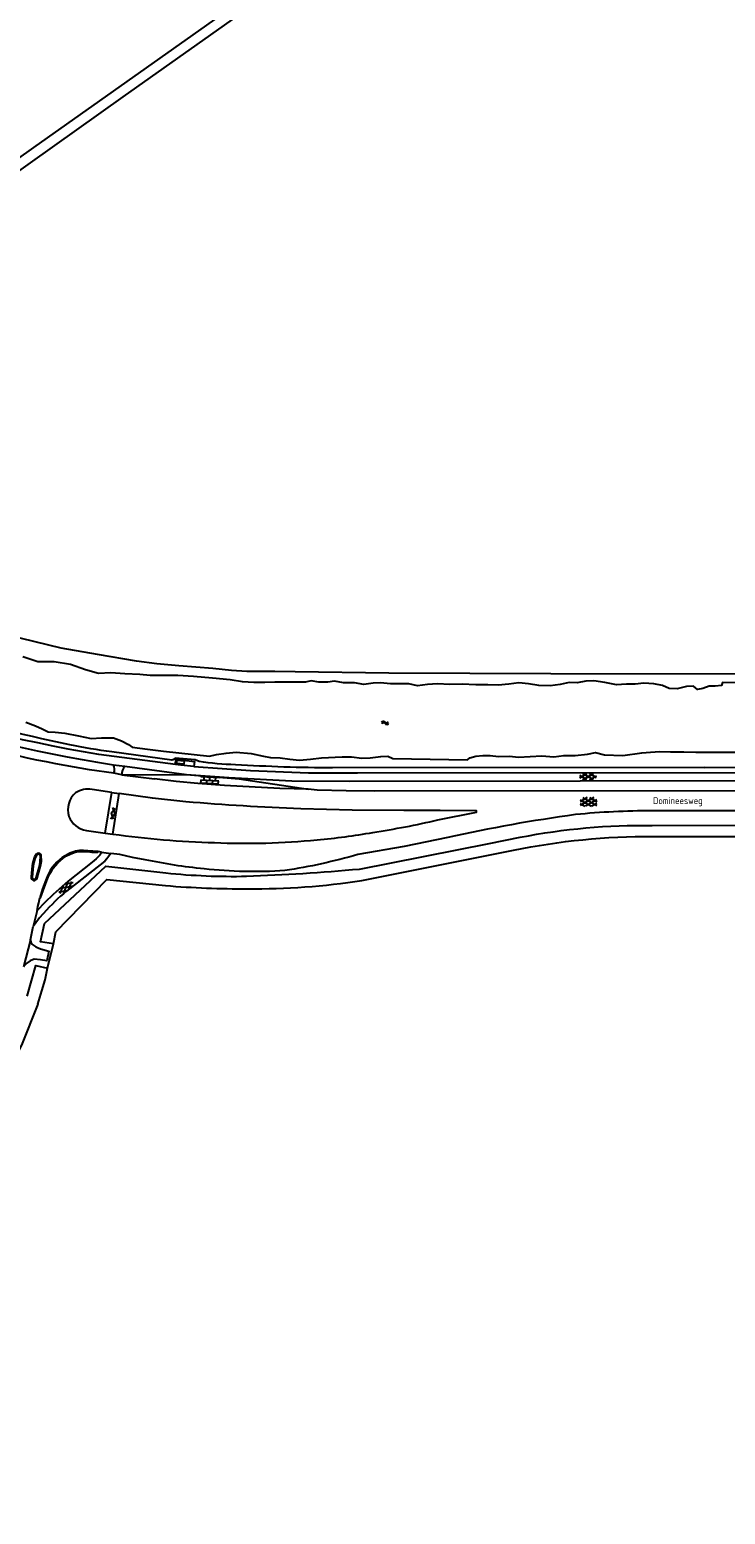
# Model space of a CAD drawing. Extents: x 168875 to 176000, y 513888 to 528000.
# Tile 23 of 106: x 174754 to 175007, y 517260 to 517800. Entities that reach past the tile are written whole.
import ezdxf

# ---------------------------------------------------------------- set-up
doc = ezdxf.new("R2010")
doc.units = 0
doc.header["$MEASUREMENT"] = 0
doc.layers.get('0').update_dxf_attribs({"linetype": 'CONTINUOUS'})
for name, color, linetype in [('INSTEEK_SLOOT', 72, 'CONTINUOUS'), ('KANT_VERHARDING', 252, 'CONTINUOUS'), ('KANT_WATER', 140, 'CONTINUOUS'), ('KANTONVERHARD', 254, 'CONTINUOUS'), ('OVERIGOPSTAL', 12, 'CONTINUOUS'), ('SEMANTIEK', 140, 'CONTINUOUS'), ('sluitlijn_verharding', 7, 'CONTINUOUS'), ('STRAATNAAM', 7, 'CONTINUOUS'), ('TALUD', 34, 'CONTINUOUS')]:
    doc.layers.add(name, color=color, linetype=linetype)
doc.styles.add('ISOCP', font='ISOCP.shx', dxfattribs={"height": 1.8})

# ---------------------------------------------------------------- blocks, each defined once
blk = doc.blocks.new('S012')
at = {"color": 0}
for p, q in [((1.18, 2.05), (0, 0)), ((1.18, -2.05), (0, 0)), ((1.4, 0), (0.21, -2.05)), ((1.4, 0), (0.22, 2.05))]:
    blk.add_line(p, q, dxfattribs=at)
blk = doc.blocks.new('S016')
at = {"color": 0, "linetype": 'Continuous'}
for points in [[(0.01, -0.38), (2.65, 1.15)], [(2.65, -1.15), (0.01, 0.38)], [(5.07, -1.15), (1.09, 1.15)], [(1.09, -1.15), (5.07, 1.15)], [(6.16, -0.38), (3.51, 1.15)], [(3.51, -1.15), (6.16, 0.37)]]:
    blk.add_lwpolyline(points, dxfattribs=at)
blk = doc.blocks.new('S024')
at = {"color": 0}
for p, q in [((0, 1.2), (6.7, 1.2)), ((0, 0), (6.7, 0)), ((0.2, 1.2), (0.2, 0)), ((1.25, 1.5), (1.25, 1.2)), ((1.25, 0), (1.25, -1.2)), ((2.3, 1.2), (2.3, 0)), ((3.35, 1.5), (3.35, 1.2)), ((3.35, 0), (3.35, -1.2)), ((4.4, 1.2), (4.4, 0)), ((5.45, 1.5), (5.45, 1.2)), ((5.45, 0), (5.45, -1.2)), ((6.5, 1.2), (6.5, 0)), ((0, -1.2), (6.7, -1.2)), ((0.2, -1.2), (0.2, -1.5)), ((2.3, -1.2), (2.3, -1.5)), ((4.4, -1.2), (4.4, -1.5)), ((6.5, -1.2), (6.5, -1.5))]:
    blk.add_line(p, q, dxfattribs=at)
blk = doc.blocks.new('S05')
at = {"color": 0}
for p, q in [((0.08, 0.3), (0.38, 0.59)), ((0.11, -0.19), (0.41, 0.09)), ((0.38, 0.59), (0.68, 0.71)), ((0.41, 0.09), (0.71, 0.21)), ((0.68, 0.71), (1.01, 0.62)), ((0.71, 0.21), (1.02, 0.12)), ((1.01, 0.62), (1.33, 0.37)), ((1.02, 0.12), (1.36, -0.12)), ((1.33, 0.37), (1.66, 0.13)), ((1.66, 0.13), (1.97, 0.04)), ((1.97, 0.04), (2.28, 0.16)), ((2.28, 0.16), (2.58, 0.44)), ((1.36, -0.12), (1.68, -0.37)), ((1.68, -0.37), (2, -0.46)), ((2, -0.46), (2.31, -0.33)), ((2.31, -0.33), (2.61, -0.05))]:
    blk.add_line(p, q, dxfattribs=at)
blk = doc.blocks.new('S014')
at = {"color": 0}
for p, q in [((0, -0.75), (4.2, 1.67)), ((0, 0.65), (1.78, 1.67)), ((5.07, -1.52), (0, 1.4)), ((2.64, -1.52), (0, 0)), ((1.08, -1.52), (6.15, 1.4)), ((6.15, -0.75), (1.95, 1.67)), ((3.51, -1.52), (6.15, 0)), ((6.15, 0.65), (4.37, 1.67))]:
    blk.add_line(p, q, dxfattribs=at)

msp = doc.modelspace()

# ---------------------------------------------------------------- linework, layer by layer
at = {"layer": 'INSTEEK_SLOOT'}
for points in [[(174835.1, 517809.7), (174834.8, 517809.1), (174788, 517775.9), (174619.9, 517656.3), (174614.9, 517652.6), (174613.7, 517651.8), (174612.7, 517651.8), (174611.6, 517652.8), (174610.8, 517653.8), (174610.7, 517654.7), (174611.5, 517655.6), (174667, 517694.6), (174755.5, 517757.4), (174830.6, 517810.5), (174832.5, 517811.7), (174833.7, 517811.8), (174834.5, 517811.6), (174835, 517810.7), (174835.1, 517809.7)], [(175090.8, 517565.6), (174943.9, 517565.7), (174884.9, 517565.9), (174850.7, 517566.4), (174843.3, 517566.6), (174837.6, 517566.5), (174833.1, 517566.6), (174827.5, 517566.9), (174820.8, 517567.6), (174808.3, 517568.6), (174800.3, 517569.4), (174792.9, 517570.3), (174778.7, 517572.7), (174765.5, 517575.1), (174746, 517579.8)], [(174815.73, 517533.76), (174814.29, 517534.33), (174807.04, 517534.96), (174806.23, 517534.386), (174805.76, 517534.21), (174783.95, 517537.34)], [(175000, 517531.588), (174864.37, 517531.47)], [(175000, 517531.588), (175290.64, 517532.07)], [(174980.8, 517510.43), (175079.71, 517510.53)], [(174874.13, 517494.59), (174921.4, 517503.84), (174932.759, 517506.163)], [(174980.99, 517506.46), (175291.01, 517506.43)], [(174875.07, 517490.39), (174930.307, 517501.462)], [(174762.64, 517467.33), (174757.92, 517468.1), (174759.45, 517474.7), (174781.82, 517495.62), (174803.64, 517493.15)], [(174762.64, 517467.33), (174763.57, 517471.71), (174782.14, 517490.75), (174803.51, 517488.55)], [(174753.12, 517448.28), (174756.25, 517459.48), (174760.52, 517458.42)], [(174757.01, 517445.38), (174758.49, 517450.15), (174759.643, 517454.251), (174760.52, 517458.42)], [(174757.01, 517445.38), (174751, 517430.4), (174742.4, 517413.8), (174732.8, 517400.9), (174719.3, 517388.5), (174701.2, 517375.2), (174684.3, 517364.3), (174670.9, 517356.9), (174659, 517350.7), (174645.2, 517344), (174630.4, 517337.1), (174617.4, 517330.8), (174601.8, 517323), (174588.5, 517315.5), (174577.1, 517308), (174565.7, 517299.3), (174555.6, 517290), (174546.3, 517279.9), (174537.5, 517267.4), (174528.5, 517251.3)]]:
    msp.add_lwpolyline(points, dxfattribs=at)
for points in [[(174768.66, 517539.87, -0.0217503), (174714.49, 517553.44)], [(174783.95, 517537.34, -0.0268166), (174768.66, 517539.87)], [(174828.94, 517532.6, -0.0331537), (174815.73, 517533.76)], [(174864.37, 517531.47, -0.0160315), (174828.94, 517532.6)], [(174932.759, 517506.163, -0.0529324), (174980.8, 517510.43)], [(174930.307, 517501.462, -0.0520507), (174980.99, 517506.46)], [(174803.64, 517493.15, 0.0301875), (174832.99, 517491.96)], [(174832.99, 517491.96, 0.0128346), (174874.13, 517494.59)], [(174803.51, 517488.55, 0.0195526), (174833.38, 517487.37)], [(174833.38, 517487.37, 0.0390503), (174875.07, 517490.39)]]:
    msp.add_lwpolyline(points, format="xyb", dxfattribs=at)
at = {"layer": 'KANT_VERHARDING'}
for points in [[(174779.21, 517536.33, -0.0862818), (174609.53, 517595.73)], [(174610.574, 517591.769, 0.0846822), (174778.7, 517533.49)], [(174766.97, 517532.29, -0.0297701), (174712.69, 517545.67)], [(174784.685, 517529.47, 0.1868192), (174784.59, 517532.58)], [(174788.72, 517532, 0.2383055), (174787.57, 517528.92)], [(174770.72, 517522.33, 0.2998611), (174768.31, 517513.78)], [(174776.73, 517523.59, 0.1833265), (174770.72, 517522.33)], [(174852.77, 517516.56, -0.0124801), (174810.94, 517519.07)], [(174768.31, 517513.78, 0.2705148), (174774.75, 517508.62)], [(174952.9, 517514.41, 0.0209476), (174906.3, 517506.05)], [(174980.64, 517515.8, 0.024657), (174952.9, 517514.41)], [(174858.71, 517505.22, 0.0207599), (174879.04, 517507.9)], [(174879.04, 517507.9, 0.0179228), (174902.7, 517512.46)], [(174784.27, 517507.34, 0.0284228), (174821.35, 517504.21)], [(174821.35, 517504.21, 0.0353856), (174858.71, 517505.22)], [(174758.049, 517500, 0.4850702), (174756.408, 517500)], [(174765.84, 517498.77, 0.1579607), (174759.91, 517490.48)], [(174773.68, 517501.29, 0.1444093), (174768.016, 517500)], [(174817.54, 517494.64, -0.027209), (174796.08, 517497.97)], [(174873.62, 517499.85, -0.0307582), (174846.96, 517494)], [(174754.56, 517491.69, 0.9514829), (174756.7, 517491.26)], [(174846.96, 517494, -0.0427605), (174817.54, 517494.64)], [(174768.54, 517487.37, 0.044375), (174760.2, 517479.62)]]:
    msp.add_lwpolyline(points, format="xyb", dxfattribs=at)
for points in [[(174807.108, 517532.623), (174779.21, 517536.33)], [(174784.685, 517529.47), (174775.801, 517530.712), (174766.97, 517532.29)], [(174778.7, 517533.49), (174784.59, 517532.58)], [(174788.72, 517532), (174811.196, 517529.035)], [(174807.108, 517532.623), (174807.23, 517534.59), (174814.12, 517533.77), (174813.872, 517531.995)], [(174813.872, 517531.995), (174809.066, 517532.398), (174807.108, 517532.623)], [(174813.872, 517531.995), (174834.45, 517530.49), (174855.55, 517529.65), (174873.48, 517529.58), (175187.13, 517529.91), (175261.6, 517530.07), (175291.678, 517530.251)], [(174787.57, 517528.92), (174811.196, 517529.035)], [(174787.57, 517528.92), (174799.54, 517527.42)], [(174855.52, 517523.64), (174845.096, 517523.942), (174824.986, 517525.018), (174815.3, 517525.7), (174807.413, 517526.495), (174799.54, 517527.42)], [(174811.196, 517529.035), (174830.32, 517527.49), (174855.52, 517523.64)], [(174811.196, 517529.035), (174826.59, 517527.96), (174849.49, 517526.75), (174870.44, 517526.54), (175291.244, 517527.176), (175291.667, 517527.222)], [(174783.9, 517522.46), (174776.73, 517523.59)], [(174781.49, 517507.68), (174783.9, 517522.46)], [(174784.27, 517507.34), (174786.63, 517522.16)], [(174810.94, 517519.07), (174798.762, 517520.436), (174786.63, 517522.16)], [(175295.61, 517523.39), (175089.47, 517523.03), (174879.76, 517522.96), (174869.274, 517523.033), (174858.79, 517523.28), (174855.52, 517523.64)], [(174902.7, 517512.46), (174916.83, 517515.32), (174916.78, 517515.83), (174903.525, 517515.95), (174890.27, 517515.87), (174871.517, 517516.039), (174852.77, 517516.56)], [(175295.71, 517516.19), (175089.29, 517515.83), (174980.64, 517515.8)], [(174774.75, 517508.62), (174781.49, 517507.68)], [(174906.3, 517506.05), (174890.41, 517502.85), (174873.62, 517499.85)], [(174756.408, 517500), (174755.783, 517498.98), (174755.168, 517497.083), (174754.96, 517495.74), (174754.56, 517491.69)], [(174756.7, 517491.26), (174757.94, 517495.6), (174758.269, 517497.407), (174758.239, 517499.617), (174758.049, 517500)], [(174780.24, 517500.77), (174780.06, 517500.368), (174779.55, 517499.62), (174778.211, 517498.276), (174776.78, 517497.03), (174768.09, 517490.21), (174762.52, 517485.3), (174759.565, 517482.439), (174756.76, 517479.43)], [(174768.016, 517500), (174765.84, 517498.77)], [(174783.6, 517500.22), (174782.169, 517498.269), (174781.34, 517497.39), (174768.54, 517487.37)], [(174778.93, 517500.92), (174775.222, 517501.268), (174773.68, 517501.29)], [(174780.24, 517500.77), (174778.93, 517500.92)], [(174796.08, 517497.97), (174791.43, 517498.794), (174786.83, 517499.86), (174783.6, 517500.22)], [(174759.91, 517490.48), (174758.696, 517487.348), (174757.77, 517484.12)], [(174756.76, 517479.43), (174757.021, 517480.884), (174757.41, 517482.31), (174757.77, 517484.12)], [(174760.2, 517479.62), (174757.591, 517476.767), (174755.25, 517473.69)], [(174754.32, 517468.76), (174755.25, 517473.69)], [(174754.32, 517468.76), (174754.444, 517467.961), (174754.81, 517467.24), (174756.277, 517466.225), (174757.92, 517465.53), (174761, 517464.61), (174760.22, 517461.13), (174757.931, 517461.46), (174755.63, 517461.69), (174754.24, 517461.143), (174753.02, 517460.28), (174752.375, 517459.657), (174751.81, 517458.96)]]:
    msp.add_lwpolyline(points, dxfattribs=at)
at = {"layer": 'KANT_WATER'}
for points in [[(174902.6, 517562.1), (174899, 517561.8), (174895.3, 517561.3), (174892.2, 517562), (174888.9, 517562.1), (174885.5, 517562.1), (174881.8, 517562.4), (174879.1, 517562.3), (174875.8, 517561.8), (174872.4, 517562.4), (174868.4, 517562.4), (174865.1, 517563), (174862.6, 517562.7), (174859.4, 517562.7), (174856.6, 517563.1), (174854.5, 517562.7), (174843.3, 517562.7), (174839.7, 517562.5), (174835.7, 517562.5), (174831.6, 517562.8), (174827, 517563.5), (174820.6, 517564.1), (174813.7, 517564.7), (174808, 517565.1), (174797.9, 517565.1), (174794.2, 517565.5), (174788.7, 517565.7), (174783.6, 517566.1), (174779.1, 517565.8), (174774.3, 517567.2), (174768.9, 517569.1), (174763, 517570.1), (174757, 517570.1), (174751.5, 517571.9)], [(175028.6, 517562.4), (175006.4, 517562.5), (175006, 517561.5), (175003.7, 517561.2), (175001.6, 517561.2), (174999.3, 517560.3), (174997.3, 517560), (174995.9, 517561.2), (174993.3, 517561.1), (174989.9, 517560.2), (174987, 517560.4), (174984.6, 517561.4), (174981.4, 517562), (174977.7, 517562.3), (174974.6, 517561.9), (174971.5, 517561.9), (174967.8, 517561.7), (174963.6, 517562.6), (174959.6, 517563.1), (174956.6, 517563), (174953.5, 517562.4), (174950.6, 517562.5), (174947.3, 517561.8), (174943.6, 517561.3), (174939.5, 517561.5), (174935.7, 517562), (174932.2, 517562.4), (174928.6, 517561.9), (174924.7, 517561.6), (174920.9, 517561.7), (174916.5, 517561.7), (174911.6, 517561.9), (174907.1, 517561.8), (174902.6, 517562.1)], [(174752.6, 517548.1), (174756.1, 517546.7), (174758.6, 517545.6), (174760.8, 517544.6), (174763.3, 517544.5)], [(174763.3, 517544.5), (174766.8, 517544.1), (174771.8, 517543.1), (174776.4, 517542.1), (174780.2, 517542.4), (174784.5, 517542.4), (174787.5, 517541.3), (174790, 517540), (174791.3, 517539), (174796.9, 517538.2), (174802.8, 517537.5), (174819.496, 517535.738), (174822.1, 517536.3), (174825.6, 517536.8), (174829.3, 517537.1), (174834.7, 517536.7), (174839.2, 517535.7), (174841.8, 517535.2), (174845.3, 517535.1), (174848.8, 517534.6), (174852.3, 517534.3), (174856.3, 517534.6), (174860.3, 517535.1), (174867.9, 517535.5), (174871.2, 517535.5), (174875, 517535), (174878.1, 517535.1), (174882, 517535.6), (174884.5, 517535.7), (174886.3, 517534.8), (174913.5, 517534.4), (174914.4, 517535.1), (174916.6, 517535.7), (174919.1, 517536), (174921.8, 517536), (174924.8, 517535.6), (174928.8, 517535.7), (174932.1, 517535.3), (174940.6, 517535.8), (174945, 517535.5), (174948.6, 517536), (174952.7, 517536), (174957.2, 517536.4), (174960.2, 517537), (174963.4, 517536.2), (174970.1, 517535.9), (174977, 517536.9), (174980.2, 517537.2), (174983.6, 517537.4), (174987.5, 517537.3)], [(174987.5, 517537.3), (174992.3, 517537.3), (174996.7, 517537.2), (175006.9, 517537.2), (175011.4, 517537.1)]]:
    msp.add_lwpolyline(points, dxfattribs=at)
at = {"layer": 'KANTONVERHARD'}
for points in [[(174757.432, 517500), (174757.071, 517500), (174756.7, 517499.76), (174756.41, 517499.35), (174755.92, 517498.27), (174755.544, 517497.008), (174755.32, 517495.71), (174754.93, 517491.66)], [(174756.34, 517491.35), (174757.664, 517496.043), (174757.887, 517497.507), (174757.984, 517499.079)]]:
    msp.add_lwpolyline(points, dxfattribs=at)
for points in [[(174757.984, 517499.079, 0.3729444), (174757.432, 517500)], [(174754.93, 517491.66, 0.9432013), (174756.34, 517491.35)]]:
    msp.add_lwpolyline(points, format="xyb", dxfattribs=at)
at = {"layer": 'OVERIGOPSTAL'}
msp.add_lwpolyline([(174810.26, 517534.03), (174810.13, 517532.74), (174807.56, 517533.02), (174807.7, 517534.29), (174810.26, 517534.03)], dxfattribs=at)
at = {"layer": 'sluitlijn_verharding'}
for points in [[(174784.59, 517532.58), (174788.72, 517532)], [(174787.57, 517528.92), (174784.685, 517529.47)], [(174783.9, 517522.46), (174786.63, 517522.16)], [(174781.49, 517507.68), (174784.27, 517507.34)], [(174780.24, 517500.77), (174783.6, 517500.22)], [(174756.76, 517479.43), (174755.25, 517473.69)], [(174754.32, 517468.76), (174751.81, 517458.96)]]:
    msp.add_lwpolyline(points, dxfattribs=at)
at = {"layer": 'TALUD'}
for points in [[(174760.3, 517490.39, -0.1529585), (174766.2, 517498.56)], [(174768.811, 517500, -0.1320469), (174773.75, 517500.97)]]:
    msp.add_lwpolyline(points, format="xyb", dxfattribs=at)
for points in [[(174766.2, 517498.56), (174767.477, 517499.332), (174768.811, 517500)], [(174773.75, 517500.97), (174775.239, 517500.93), (174776.72, 517500.77), (174778.89, 517500.75), (174778.93, 517500.92)], [(174757.77, 517484.12), (174757.97, 517484.06), (174760.3, 517490.39)], [(174760.52, 517458.42), (174762.64, 517467.33)]]:
    msp.add_lwpolyline(points, dxfattribs=at)

# ---------------------------------------------------------------- block references
at = {"layer": 'SEMANTIEK'}
for name, p, rotation in [('S05', (174882.142, 517547.793), 358.9038136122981), ('S024', (174822.982, 517526.643), 176.7848079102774), ('S014', (174960.652, 517519.102), 180), ('S012', (174785.025, 517514.73), 170.1755122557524), ('S016', (174764.895, 517485.897), 39.47305243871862)]:
    msp.add_blockref(name, p, dxfattribs=dict(at, rotation=rotation))
msp.add_blockref('S016', (174954.393, 517528.221), dxfattribs=at)

# ---------------------------------------------------------------- texts
at = {"layer": 'STRAATNAAM', "style": 'ISOCP'}
msp.add_text('Domineesweg', height=2.5, dxfattribs=at).set_placement((174981.113, 517518.236))

doc.saveas('drawing.dxf')
